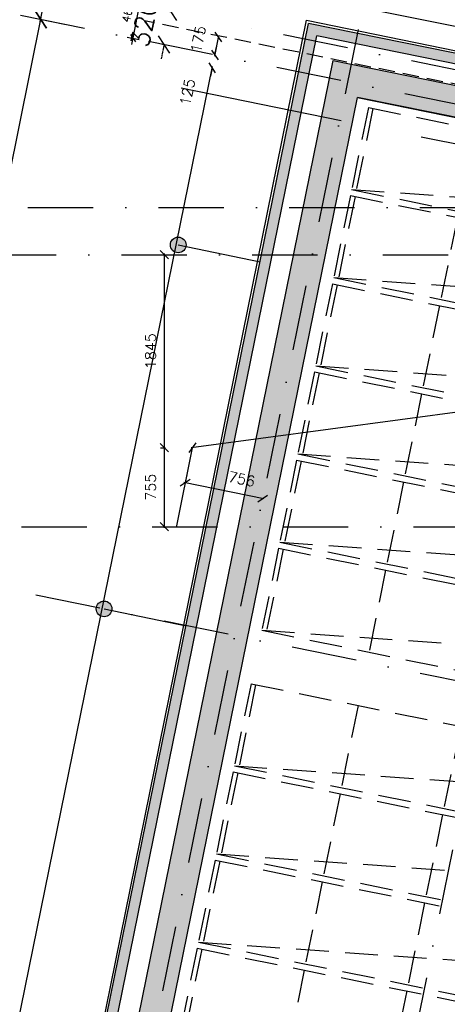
# Model space of a CAD drawing. Extents: x -171140 to 151546, y -8083 to 162438.
# Tile 26 of 96: x 14434 to 18524, y 38082 to 47493. Entities that reach past the tile are written whole.
import ezdxf

# ---------------------------------------------------------------- set-up
doc = ezdxf.new("R2010")
doc.units = 0
doc.header["$LTSCALE"] = 50
doc.header["$MEASUREMENT"] = 0
doc.header["$PDMODE"] = 3
doc.header["$PDSIZE"] = 0.001
for name, pattern in [('DASHDOT', [25, 12.5, -6.25, 0, -6.25]), ('HIDDEN', [9.375, 6.25, -3.125]), ('HIDDEN2', [0.1875, 0.125, -0.0625]), ('STRAM_0WT$0$DASHDOT', [25, 12.5, -6.25, 0, -6.25]), ('STRAM_0WT$0$DD1', [2.66667, 1.66667, -0.5, 0, -0.5]), ('STRAM_0WT$0$HIDDEN', [9.375, 6.25, -3.125])]:
    doc.linetypes.add(name, pattern=pattern)
doc.layers.get('0').update_dxf_attribs({"linetype": 'CONTINUOUS'})
doc.layers.get('DEFPOINTS').update_dxf_attribs({"linetype": 'CONTINUOUS'})
for name, color, linetype in [('00', 7, 'CONTINUOUS'), ('0POLYBUITENOM', 7, 'CONTINUOUS'), ('_BALIES', 8, 'CONTINUOUS'), ('_BRANDCOMPART', 6, 'DASHDOT'), ('A--A21--_F12--', 7, 'CONTINUOUS'), ('A--A21--_F123-', 9, 'CONTINUOUS'), ('A--A22--_F12--', 7, 'CONTINUOUS'), ('A--A22--_F123-', 9, 'CONTINUOUS'), ('A--L21--', 3, 'CONTINUOUS'), ('A--L21--_F-2--', 7, 'CONTINUOUS'), ('A--L21--_F12--', 7, 'CONTINUOUS'), ('A--L21A3_BUITENWAND', 3, 'CONTINUOUS'), ('A--L22--', 7, 'CONTINUOUS'), ('A--L22--_F12--', 7, 'CONTINUOUS'), ('A--L24AC1_TRAPPEN', 1, 'HIDDEN2'), ('A--M$1A-_F123-', 1, 'CONTINUOUS'), ('STRAM_0WT$0$A--L$7A-_STRAM', 1, 'STRAM_0WT$0$DASHDOT'), ('STRAM_0WT$0$A--M$1A-_F123-', 1, 'CONTINUOUS'), ('STRAM_0WT$0$A--T$7A8-_STRA', 8, 'STRAM_0WT$0$DASHDOT'), ('STRAM_0WT$0$STRAMIEN', 1, 'STRAM_0WT$0$DD1'), ('X--LR---_CP', 7, 'CONTINUOUS')]:
    doc.layers.add(name, color=color, linetype=linetype)
doc.styles.add('ALFA-0_25', font='ROMANS')
doc.styles.add('HIEMSTRA', font='romans.shx')
doc.styles.add('STRAM_0WT$0$HIEMSTRA', font='romans.shx')
doc.linetypes.add('BATTING', pattern='A,0.0001,-0.1,[134,ltypeshp.shx,S=0.1,R=0,X=-0.1,Y=0],-0.2,[134,ltypeshp.shx,S=0.1,R=180,X=0.1,Y=0],-0.1', length=0.4001)
doc.dimstyles.new('BEILEN', dxfattribs={"dimscale": 40, "dimtxt": 2.5, "dimasz": 2, "dimexe": 0.3, "dimexo": 0.3, "dimgap": 2, "dimtad": 1, "dimdec": 0, "dimzin": 0, "dimtxsty": 'HIEMSTRA', "dimblk1": 'OBLIQUE', "dimblk2": 'OBLIQUE', "dimsah": 1, "dimcen": -0.09, "dimdle": 0.3, "dimse1": 1, "dimclrd": 2, "dimclre": 2, "dimclrt": 3, "dimazin": 3, "dimtfac": 1, "dimtdec": 4, "dimtofl": 0, "dimtmove": 0, "dimatfit": 3, "dimtvp": 625, "dimtolj": 1, "dimtzin": 0})
doc.dimstyles.new('STANDARD$0', dxfattribs={"dimscale": 50, "dimtxt": 2.5, "dimasz": 2, "dimexe": 2, "dimexo": 0, "dimgap": 2, "dimtad": 1, "dimdec": 0, "dimzin": 0, "dimtxsty": 'ALFA-0_25', "dimblk1": 'OBLIQUE', "dimblk2": 'OBLIQUE', "dimsah": 1, "dimcen": -3, "dimdle": 2, "dimclrd": 1, "dimclre": 1, "dimclrt": 2, "dimazin": 3, "dimtfac": 0.666667, "dimtofl": 0, "dimtmove": 0, "dimatfit": 3, "dimtvp": 0.833333, "dimtolj": 1, "dimtzin": 0})
doc.dimstyles.new('STRAM_0WT$0$STANDARD', dxfattribs={"dimscale": 70, "dimtxt": 2.5, "dimasz": 2, "dimexe": 0.3, "dimexo": 0.3, "dimgap": 2, "dimtad": 1, "dimdec": 0, "dimzin": 0, "dimtxsty": 'STRAM_0WT$0$HIEMSTRA', "dimblk1": 'STRAM_0WT$0$_OBLIQUE', "dimblk2": 'STRAM_0WT$0$_OBLIQUE', "dimsah": 1, "dimcen": -0.09, "dimdle": 0.3, "dimclrd": 1, "dimclre": 1, "dimclrt": 4, "dimazin": 3, "dimtfac": 1, "dimtdec": 4, "dimtix": 1, "dimtofl": 0, "dimtmove": 0, "dimatfit": 3, "dimtvp": 625, "dimtolj": 1, "dimtzin": 0})

# ---------------------------------------------------------------- blocks, each defined once
blk = doc.blocks.new('ARCH_KAS')
at = {"layer": '_BALIES', "color": 8, "linetype": 'HIDDEN'}
for p, q in [((-12, -58.8), (-171.7, -842.7)), ((32.1, -67.8), (-127.6, -851.7)), ((-12, -58.8), (5955.5, -1274.4)), ((1012, -267.4), (852.3, -1051.3)), ((1991.9, -467), (1832.2, -1250.9)), ((2971.7, -666.6), (2812.1, -1450.5)), ((-171.7, -842.7), (5955.5, -1274.4)), ((-171.7, -842.7), (5795.8, -2058.3)), ((3951.6, -866.2), (3791.9, -1650.1)), ((4931.5, -1065.8), (4771.8, -1849.7)), ((5911.4, -1265.4), (5751.7, -2049.3)), ((5955.5, -1274.4), (5795.8, -2058.3))]:
    blk.add_line(p, q, dxfattribs=at)
blk = doc.blocks.new('*U1183')
at = {"layer": 'A--A21--_F123-', "color": 2}
for points in [[(0, 0), (-59, -39), (4073.7, 19998.3), (4034.7, 20057.3)], [(4073.7, 19998.3), (4112.7, 19939.3), (0, 0), (59, 39)]]:
    blk.add_solid(points, dxfattribs=at)
at = {"layer": 'A--L21--_F-2--', "color": 3, "linetype": 'CONTINUOUS'}
for points in [[(-59, -39), (-59, -39), (4034.7, 20057.3), (4034.7, 20057.3)], [(59, 39), (59, 39), (4112.7, 19939.3), (4112.7, 19939.3)]]:
    blk.add_lwpolyline(points, dxfattribs=at)
blk = doc.blocks.new('*U1182')
at = {"layer": 'A--A21--_F123-', "color": 2}
for points in [[(-2449.7, 499), (-2488.7, 558), (0, 0), (10, 49)], [(0, 0), (-10, -49), (-2449.7, 499), (-2410.7, 440)]]:
    blk.add_solid(points, dxfattribs=at)
at = {"layer": 'A--L21--_F-2--', "color": 3, "linetype": 'CONTINUOUS'}
for points in [[(0, 0), (10, 49), (-2488.7, 558), (-2488.7, 558)], [(0, 0), (-10, -49), (-2410.7, 440), (-2410.7, 440)]]:
    blk.add_lwpolyline(points, dxfattribs=at)
blk = doc.blocks.new('*U1114')
at = {"layer": 'A--A21--_F123-', "linetype": 'CONTINUOUS'}
blk.add_hatch(color=256, dxfattribs=at).paths.add_polyline_path([(0, 0), (-176.9, -117), (3845.1, 19627.5), (3962.1, 19450.6), (4079.1, 19273.6), (176.9, 117)])
at = {"layer": 'A--A21--_F12--', "color": 8}
for points in [[(0, 0), (-176.9, -117), (3962.1, 19450.6), (3845.1, 19627.5)], [(3962.1, 19450.6), (4079.1, 19273.6), (0, 0), (176.9, 117)]]:
    blk.add_solid(points, dxfattribs=at)
at = {"layer": 'A--L21--_F12--', "color": 3, "linetype": 'CONTINUOUS'}
for points in [[(-176.9, -117), (-176.9, -117), (3845.1, 19627.5), (3845.1, 19627.5)], [(176.9, 117), (176.9, 117), (4079.1, 19273.6), (4079.1, 19273.6)]]:
    blk.add_lwpolyline(points, dxfattribs=at)
blk = doc.blocks.new('STRAM_0WT$0$_OBLIQUE')
at = {"color": 0, "linetype": 'BYBLOCK'}
blk.add_line((-0.5, -0.5), (0.5, 0.5), dxfattribs=at)
blk = doc.blocks.new('*D1350')
at = {"layer": 'DEFPOINTS', "color": 0, "linetype": 'CONTINUOUS'}
for p in [(-60981.7, 15247.9), (-60732.4, 15197.2), (-61810.3, 9905.8)]:
    blk.add_point(p, dxfattribs=at)
at = {"layer": 'STRAM_0WT$0$A--M$1A-_F123-', "color": 1, "linetype": 'CONTINUOUS'}
for p, q in [((-62063.7, 9936), (-60977.5, 15268.5)), ((-60753, 15201.3), (-61002.2, 15252.1)), ((-61830.8, 9910), (-62080.1, 9960.8))]:
    blk.add_line(p, q, dxfattribs=at)
at = {"layer": 'STRAM_0WT$0$A--M$1A-_F123-', "color": 1, "linetype": 'CONTINUOUS', "xscale": 140, "yscale": 140, "zscale": 140}
for p, rotation in [((-60981.7, 15247.9), 78.48629033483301), ((-62059.5, 9956.6), 258.486290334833)]:
    blk.add_blockref('STRAM_0WT$0$_OBLIQUE', p, dxfattribs=dict(at, rotation=rotation))
at = {"layer": 'STRAM_0WT$0$A--M$1A-_F123-', "color": 4, "linetype": 'CONTINUOUS', "insert": (-61743.5, 12647.7), "char_height": 175, "attachment_point": 5, "rotation": 78.48629, "style": 'STRAM_0WT$0$HIEMSTRA'}
blk.add_mtext('\\A1;5400', dxfattribs=at)
blk = doc.blocks.new('*D1351')
at = {"layer": 'DEFPOINTS', "color": 0, "linetype": 'CONTINUOUS'}
for p in [(-59903.8, 20539.3), (-59654.6, 20488.5), (-60732.4, 15197.2)]:
    blk.add_point(p, dxfattribs=at)
at = {"layer": 'STRAM_0WT$0$A--M$1A-_F123-', "color": 1, "linetype": 'CONTINUOUS'}
for p, q in [((-60985.8, 15227.4), (-59899.6, 20559.8)), ((-59675.1, 20492.7), (-59924.4, 20543.5)), ((-60753, 15201.3), (-61002.2, 15252.1))]:
    blk.add_line(p, q, dxfattribs=at)
at = {"layer": 'STRAM_0WT$0$A--M$1A-_F123-', "color": 1, "linetype": 'CONTINUOUS', "xscale": 140, "yscale": 140, "zscale": 140}
for p, rotation in [((-59903.8, 20539.3), 78.48629033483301), ((-60981.7, 15247.9), 258.486290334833)]:
    blk.add_blockref('STRAM_0WT$0$_OBLIQUE', p, dxfattribs=dict(at, rotation=rotation))
at = {"layer": 'STRAM_0WT$0$A--M$1A-_F123-', "color": 4, "linetype": 'CONTINUOUS', "insert": (-60665.7, 17939), "char_height": 175, "attachment_point": 5, "rotation": 78.48629, "style": 'STRAM_0WT$0$HIEMSTRA'}
blk.add_mtext('\\A1;5400', dxfattribs=at)
blk = doc.blocks.new('*D1404')
at = {"color": 1, "linetype": 'BYBLOCK'}
for p, q in [((-59369.7, 15246.1), (-59341.7, 15383.3)), ((-59364.6, 15245.1), (-59390.2, 15250.3)), ((-59433.5, 14932.6), (-59461.5, 14795.4)), ((-59428.4, 14931.5), (-59454.1, 14936.8))]:
    blk.add_line(p, q, dxfattribs=at)
at = {"layer": 'DEFPOINTS', "color": 0, "linetype": 'BYBLOCK'}
for p in [(-59369.7, 15246.1), (-59344, 15240.9), (-59407.9, 14927.3)]:
    blk.add_point(p, dxfattribs=at)
at = {"color": 1, "linetype": 'BYBLOCK', "xscale": 140, "yscale": 140, "zscale": 140}
for p, rotation in [((-59369.7, 15246.1), 258.4862903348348), ((-59433.5, 14932.6), 78.48629033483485)]:
    blk.add_blockref('STRAM_0WT$0$_OBLIQUE', p, dxfattribs=dict(at, rotation=rotation))
at = {"color": 4, "linetype": 'BYBLOCK', "insert": (-59624.5, 15134.8), "char_height": 175, "attachment_point": 5, "rotation": 78.48629, "style": 'STRAM_0WT$0$HIEMSTRA'}
blk.add_mtext('\\A1;320', dxfattribs=at)
blk = doc.blocks.new('_OBLIQUE')
at = {"color": 0, "linetype": 'BYBLOCK'}
blk.add_line((-0.5, -0.5), (0.5, 0.5), dxfattribs=at)
blk = doc.blocks.new('*D133')
at = {"layer": 'A--M$1A-_F123-', "color": 2, "linetype": 'CONTINUOUS'}
blk.add_line((12371.5, 27864.6), (16278.6, 47044.7), dxfattribs=at)
at = {"layer": 'DEFPOINTS', "color": 0, "linetype": 'CONTINUOUS'}
for p in [(16276.2, 47033), (16276.2, 47033), (12373.9, 27876.4)]:
    blk.add_point(p, dxfattribs=at)
at = {"layer": 'A--M$1A-_F123-', "color": 2, "linetype": 'CONTINUOUS', "xscale": 80, "yscale": 80, "zscale": 80}
for p, rotation in [((16276.2, 47033), 78.48629033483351), ((12373.9, 27876.4), 258.4862903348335)]:
    blk.add_blockref('_OBLIQUE', p, dxfattribs=dict(at, rotation=rotation))
at = {"layer": 'A--M$1A-_F123-', "color": 3, "linetype": 'CONTINUOUS', "insert": (14197.7, 37480.6), "char_height": 100, "attachment_point": 5, "rotation": 78.48629, "style": 'HIEMSTRA'}
blk.add_mtext('\\A1;19550', dxfattribs=at)
blk = doc.blocks.new('*D145')
at = {"layer": 'A--M$1A-_F123-', "color": 2, "linetype": 'CONTINUOUS'}
for p, q in [((16301.1, 47155.5), (16317.1, 47233.9)), ((16276.2, 47033), (16260.2, 46954.6))]:
    blk.add_line(p, q, dxfattribs=at)
at = {"layer": 'DEFPOINTS', "color": 0, "linetype": 'CONTINUOUS'}
for p in [(16301.1, 47155.5), (16301.1, 47155.5), (16276.2, 47033)]:
    blk.add_point(p, dxfattribs=at)
at = {"layer": 'A--M$1A-_F123-', "color": 2, "linetype": 'CONTINUOUS', "xscale": 80, "yscale": 80, "zscale": 80}
for p, rotation in [((16301.1, 47155.5), 258.4862903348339), ((16276.2, 47033), 78.48629033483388)]:
    blk.add_blockref('_OBLIQUE', p, dxfattribs=dict(at, rotation=rotation))
at = {"layer": 'A--M$1A-_F123-', "color": 3, "linetype": 'CONTINUOUS', "insert": (16038.6, 46799.4), "char_height": 100, "attachment_point": 5, "rotation": 78.48629, "style": 'HIEMSTRA'}
blk.add_mtext('\\A1;125', dxfattribs=at)
blk = doc.blocks.new('*D146')
at = {"layer": 'A--M$1A-_F123-', "color": 2, "linetype": 'CONTINUOUS'}
blk.add_line((16298.7, 47143.7), (16338.4, 47338.7), dxfattribs=at)
at = {"layer": 'DEFPOINTS', "color": 0, "linetype": 'CONTINUOUS'}
for p in [(16336, 47326.9), (16336, 47326.9), (16301.1, 47155.5)]:
    blk.add_point(p, dxfattribs=at)
at = {"layer": 'A--M$1A-_F123-', "color": 2, "linetype": 'CONTINUOUS', "xscale": 80, "yscale": 80, "zscale": 80}
for p, rotation in [((16336, 47326.9), 78.48629033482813), ((16301.1, 47155.5), 258.4862903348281)]:
    blk.add_blockref('_OBLIQUE', p, dxfattribs=dict(at, rotation=rotation))
at = {"layer": 'A--M$1A-_F123-', "color": 3, "linetype": 'CONTINUOUS', "insert": (16141.7, 47305.7), "char_height": 100, "attachment_point": 5, "rotation": 78.48629, "style": 'HIEMSTRA'}
blk.add_mtext('\\A1;175', dxfattribs=at)
blk = doc.blocks.new('*D232')
at = {"layer": 'A--M$1A-_F123-', "color": 2, "linetype": 'CONTINUOUS'}
blk.add_line((33428.3, 45730.5), (16072.7, 43400.3), dxfattribs=at)
at = {"layer": 'DEFPOINTS', "color": 0, "linetype": 'CONTINUOUS'}
for p in [(33416.4, 45728.9), (16084.6, 43401.9), (16084.6, 43401.9)]:
    blk.add_point(p, dxfattribs=at)
at = {"layer": 'A--M$1A-_F123-', "color": 2, "linetype": 'CONTINUOUS', "xscale": 80, "yscale": 80, "zscale": 80}
for p, rotation in [((33416.4, 45728.9), 7.646762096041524), ((16084.6, 43401.9), 187.6467620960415)]:
    blk.add_blockref('_OBLIQUE', p, dxfattribs=dict(at, rotation=rotation))
at = {"layer": 'A--M$1A-_F123-', "color": 3, "linetype": 'CONTINUOUS', "insert": (24733.2, 44694.2), "char_height": 100, "attachment_point": 5, "rotation": 7.64676, "style": 'HIEMSTRA'}
blk.add_mtext('\\A1;17487', dxfattribs=at)
blk = doc.blocks.new('*D233')
at = {"layer": 'A--M$1A-_F123-', "color": 2, "linetype": 'CONTINUOUS'}
for p, q in [((15815.9, 45258.9), (15815.9, 43389.9)), ((15780.2, 43401.9), (15827.9, 43401.9))]:
    blk.add_line(p, q, dxfattribs=at)
at = {"layer": 'DEFPOINTS', "color": 0, "linetype": 'CONTINUOUS'}
for p in [(15768.2, 45246.9), (15768.2, 43401.9), (15815.9, 43401.9)]:
    blk.add_point(p, dxfattribs=at)
at = {"layer": 'A--M$1A-_F123-', "color": 2, "linetype": 'CONTINUOUS', "xscale": 80, "yscale": 80, "zscale": 80}
for p, rotation in [((15815.9, 45246.9), 90), ((15815.9, 43401.9), 270)]:
    blk.add_blockref('_OBLIQUE', p, dxfattribs=dict(at, rotation=rotation))
at = {"layer": 'A--M$1A-_F123-', "color": 3, "linetype": 'CONTINUOUS', "insert": (15685.9, 44324.4), "char_height": 100, "attachment_point": 5, "rotation": 90, "style": 'HIEMSTRA'}
blk.add_mtext('\\A1;1845', dxfattribs=at)
blk = doc.blocks.new('*D234')
at = {"layer": 'A--M$1A-_F123-', "color": 2, "linetype": 'CONTINUOUS'}
blk.add_line((15815.9, 43413.9), (15815.9, 42634.9), dxfattribs=at)
at = {"layer": 'DEFPOINTS', "color": 0, "linetype": 'CONTINUOUS'}
for p in [(15815.9, 43401.9), (15815.9, 42646.9), (15815.9, 42646.9)]:
    blk.add_point(p, dxfattribs=at)
at = {"layer": 'A--M$1A-_F123-', "color": 2, "linetype": 'CONTINUOUS', "xscale": 80, "yscale": 80, "zscale": 80}
for p, rotation in [((15815.9, 43401.9), 90), ((15815.9, 42646.9), 270)]:
    blk.add_blockref('_OBLIQUE', p, dxfattribs=dict(at, rotation=rotation))
at = {"layer": 'A--M$1A-_F123-', "color": 3, "linetype": 'CONTINUOUS', "insert": (15685.9, 43024.4), "char_height": 100, "attachment_point": 5, "rotation": 90, "style": 'HIEMSTRA'}
blk.add_mtext('\\A1;755', dxfattribs=at)
blk = doc.blocks.new('*D235')
at = {"layer": 'A--M$1A-_F123-', "color": 2, "linetype": 'CONTINUOUS'}
for p, q in [((16031.6, 43141.6), (16014, 43055.3)), ((16768.9, 42913.8), (16004.6, 43069.4))]:
    blk.add_line(p, q, dxfattribs=at)
at = {"layer": 'DEFPOINTS', "color": 0, "linetype": 'CONTINUOUS'}
for p in [(16034, 43153.4), (16016.4, 43067), (16774.7, 43002.5)]:
    blk.add_point(p, dxfattribs=at)
at = {"layer": 'A--M$1A-_F123-', "color": 2, "linetype": 'CONTINUOUS', "xscale": 80, "yscale": 80, "zscale": 80}
for p, rotation in [((16016.4, 43067), 168.4862903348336), ((16757.2, 42916.2), 348.4862903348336)]:
    blk.add_blockref('_OBLIQUE', p, dxfattribs=dict(at, rotation=rotation))
at = {"layer": 'A--M$1A-_F123-', "color": 3, "linetype": 'CONTINUOUS', "insert": (16557.2, 43101.9), "char_height": 100, "attachment_point": 5, "rotation": 348.48629, "style": 'HIEMSTRA'}
blk.add_mtext('\\A1;756', dxfattribs=at)
blk = doc.blocks.new('*U1028')
at = {"layer": 'A--A22--_F123-', "linetype": 'CONTINUOUS'}
blk.add_hatch(color=256, dxfattribs=at).paths.add_polyline_path([(0, 0), (-117, 176.9), (7746.5, -1424.9), (7716.5, -1571.9), (7686.6, -1718.9), (117, -176.9)])
at = {"layer": 'A--A22--_F12--', "color": 8}
for points in [[(0, 0), (-117, 176.9), (7716.5, -1571.9), (7746.5, -1424.9)], [(7716.5, -1571.9), (7686.6, -1718.9), (0, 0), (117, -176.9)]]:
    blk.add_solid(points, dxfattribs=at)
at = {"layer": 'A--L22--_F12--', "color": 3, "linetype": 'CONTINUOUS'}
for points in [[(-117, 176.9), (-117, 176.9), (7746.5, -1424.9), (7716.5, -1571.9)], [(117, -176.9), (117, -176.9), (7686.6, -1718.9), (7716.5, -1571.9)]]:
    blk.add_lwpolyline(points, dxfattribs=at)
blk = doc.blocks.new('*D420')
at = {"layer": 'A--M$1A-_F123-', "color": 1, "linetype": 'CONTINUOUS'}
for p, q in [((15505.2, 47256.4), (15622, 47829.6)), ((15555.3, 47781.9), (15668.8, 47758.8)), ((15462.5, 47326.3), (15576, 47303.2))]:
    blk.add_line(p, q, dxfattribs=at)
at = {"layer": 'DEFPOINTS', "color": 0, "linetype": 'CONTINUOUS'}
for p in [(15555.3, 47781.9), (15610, 47770.8), (15462.5, 47326.3)]:
    blk.add_point(p, dxfattribs=at)
at = {"layer": 'A--M$1A-_F123-', "color": 1, "linetype": 'CONTINUOUS', "xscale": 60, "yscale": 60, "zscale": 60}
for p, rotation in [((15610, 47770.8), 78.48629033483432), ((15517.2, 47315.1), 258.4862903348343)]:
    blk.add_blockref('_OBLIQUE', p, dxfattribs=dict(at, rotation=rotation))
at = {"layer": 'A--M$1A-_F123-', "color": 2, "linetype": 'CONTINUOUS', "insert": (15468.1, 47562.4), "char_height": 75, "attachment_point": 5, "rotation": 78.48629, "style": 'ALFA-0_25'}
blk.add_mtext('\\A1;465', dxfattribs=at)
blk = doc.blocks.new('DILATATIEVOEG')
at = {"layer": 'A--L21A3_BUITENWAND', "linetype": 'CONTINUOUS'}
h = blk.add_hatch(color=256, dxfattribs=at)
edge = h.paths.add_edge_path()
edge.add_arc((-800, 0), 75, 0, 360)
blk.add_line((-800, 0), (0, 0), dxfattribs=at)
blk.add_circle((-800, 0), 75, dxfattribs=at)
at = {"layer": 'X--LR---_CP', "linetype": 'CONTINUOUS'}
blk.add_point((0, 0), dxfattribs=at)
blk = doc.blocks.new('STRAM_0WT')
at = {"layer": 'STRAM_0WT$0$A--L$7A-_STRAM'}
for p, q in [((-46967.857, 69048.716), (-68542.883, -36866.195)), ((-44567.212, 68559.429), (-66142.131, -37354.959)), ((-45863.103, 12168.257), (-61174.94, 15287.302)), ((-45799.23, 12481.818), (-59254.976, 15222.774)), ((-66105.583, 13450), (-43022.45, 13450)), ((-46940.956, 6876.922), (-62252.793, 9995.966))]:
    blk.add_line(p, q, dxfattribs=at)
at = {"layer": 'STRAM_0WT$0$A--T$7A8-_STRA', "color": 8}
for p, q in [((-108962.956, 13000), (-500, 13000)), ((-66167.142, 10400), (-540.602, 10400))]:
    blk.add_line(p, q, dxfattribs=at)
at = {"layer": 'STRAM_0WT$0$STRAMIEN', "color": 8, "linetype": 'STRAM_0WT$0$HIDDEN', "ltscale": 0.5}
blk.add_lwpolyline([(-19628.191, 24100), (-39039.938, 24100), (-39039.938, 13250), (-50246.691, 13250), (-59989.832, 15234.692)], dxfattribs=at)
at = {"layer": 'STRAM_0WT$0$A--M$1A-_F123-', "linetype": 'CONTINUOUS'}
for p1, p2, picture, middle in [((-60732.404, 15197.156), (-59654.551, 20488.492), '*D1351', (-60665.654, 17939.007)), ((-61810.257, 9905.821), (-60732.404, 15197.156), '*D1350', (-61743.507, 12647.671))]:
    dim = blk.add_aligned_dim(p1=p1, p2=p2, distance=254.373, dimstyle='STRAM_0WT$0$STANDARD', dxfattribs=at)
    dim.commit()
    dim.dimension.update_dxf_attribs({"geometry": picture, "text_midpoint": middle})
dim = blk.add_aligned_dim(p1=(-59776.773, 15002.493), p2=(-59712.901, 15316.054), distance=26.206, dimstyle='STRAM_0WT$0$STANDARD', dxfattribs=at)
dim.commit()
dim.dimension.update_dxf_attribs({"geometry": '*D1404', "text_midpoint": (-59993.438, 15209.914), "insert": (-368.92, 75.15)})

msp = doc.modelspace()

# ---------------------------------------------------------------- linework, layer by layer
at = {"linetype": 'CONTINUOUS'}
msp.add_line((21377, 45993.9), (17665.7, 46749.9), dxfattribs=at)
at = {"layer": '0POLYBUITENOM', "elevation": 1}
msp.add_lwpolyline([(9877.1, 11520.8), (17178, 47487.1), (19652.2, 46983.1), (21762.4, 57342.4), (22138.5, 57265.8), (22084.2, 56999.2), (23754.9, 56658.9), (23813.4, 56924.6), (23953.4, 56896.1), (31400, 94192.9)], dxfattribs=at)
at = {"layer": '_BRANDCOMPART', "color": 4, "linetype": 'BATTING', "ltscale": 10}
msp.add_lwpolyline([(27660.4, 45617.8), (17736.9, 47600.8)], dxfattribs=at)
at = {"layer": '_BRANDCOMPART', "linetype": 'HIDDEN', "ltscale": 5}
msp.add_lwpolyline([(15978.4, 46842.5), (24606.2, 45085), (20851.3, 26651.6)], dxfattribs=at)
at = {"layer": 'A--M$1A-_F123-', "linetype": 'CONTINUOUS'}
msp.add_line((16084.6, 43401.9), (15929.4, 42640.1), dxfattribs=at)

# ---------------------------------------------------------------- block references
at = {"layer": '00'}
for p in [(17780.5, 46712.5), (17608.9, 45869.9), (17437.2, 45027.2), (17265.5, 44184.5), (17093.9, 43341.8), (16922.2, 42499.1), (16143.5, 38676.3)]:
    msp.add_blockref('ARCH_KAS', p, dxfattribs=at)
at = {"layer": '_BALIES', "color": 8, "linetype": 'HIDDEN'}
for p in [(16658.5, 41204.4), (16486.8, 40361.7), (16315.2, 39519)]:
    msp.add_blockref('ARCH_KAS', p, dxfattribs=at)
at = {"layer": 'A--L21--', "linetype": 'CONTINUOUS'}
for name, p in [('*U1183', (13162.8, 27400.3)), ('*U1182', (19686.2, 46899.6)), ('*U1114', (13586.5, 27476.3))]:
    msp.add_blockref(name, p, dxfattribs=at)
at = {"layer": 'A--L21--', "linetype": 'CONTINUOUS', "rotation": 348.4137178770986}
for p in [(16733.4, 45179.4), (16024.8, 41700.8)]:
    msp.add_blockref('DILATATIEVOEG', p, dxfattribs=at)
at = {"layer": 'A--L22--', "linetype": 'CONTINUOUS'}
msp.add_blockref('*U1028', (17548.6, 46926.9), dxfattribs=at)
at = {"layer": 'A--L24AC1_TRAPPEN'}
msp.add_blockref('STRAM_0WT', (75617, 32246.9), dxfattribs=at)

# ---------------------------------------------------------------- dimensions: what is measured, and where the dimension line sits
at = {"layer": 'A--M$1A-_F123-', "linetype": 'CONTINUOUS'}
for p1, p2, distance, dimstyle, override, picture, middle in [((15462.5, 47326.3), (15555.3, 47781.9), -55.8, 'STANDARD$0', {"dimscale": 30}, '*D420', (15468.1, 47562.4)), ((33416.4, 45728.9), (16084.6, 43401.9), 0, 'BEILEN', {"dimcen": -0.09}, '*D232', (24733.2, 44694.2))]:
    dim = msp.add_aligned_dim(p1=p1, p2=p2, distance=distance, dimstyle=dimstyle, override=override, dxfattribs=at)
    dim.commit()
    dim.dimension.update_dxf_attribs({"geometry": picture, "text_midpoint": middle})
for base, p1, p2, picture, middle in [((16336, 47326.9), (16301.1, 47155.5), (16336, 47326.9), '*D146', (16141.7, 47305.7)), ((16301.1, 47155.5), (16276.2, 47033), (16301.1, 47155.5), '*D145', (16038.6, 46799.4))]:
    dim = msp.add_linear_dim(base=base, p1=p1, p2=p2, angle=78.48629, dimstyle='BEILEN', dxfattribs=at)
    dim.commit()
    dim.dimension.update_dxf_attribs({"geometry": picture, "text_midpoint": middle, "dimtype": 161})
dim = msp.add_aligned_dim(p1=(12373.9, 27876.4), p2=(16276.2, 47033), distance=0, dimstyle='BEILEN', dxfattribs=at)
dim.commit()
dim.dimension.update_dxf_attribs({"geometry": '*D133', "text_midpoint": (14197.7, 37480.6)})
for base, p1, p2, picture, middle in [((15815.9, 43401.9), (15768.2, 45246.9), (15768.2, 43401.9), '*D233', (15685.9, 44324.4)), ((15815.9, 42646.9), (15815.9, 43401.9), (15815.9, 42646.9), '*D234', (15685.9, 43024.4))]:
    dim = msp.add_linear_dim(base=base, p1=p1, p2=p2, angle=90, dimstyle='BEILEN', override={"dimcen": -0.09}, dxfattribs=at)
    dim.commit()
    dim.dimension.update_dxf_attribs({"geometry": picture, "text_midpoint": middle})
dim = msp.add_linear_dim(base=(16016.4, 43067), p1=(16774.7, 43002.5), p2=(16034, 43153.4), angle=168.48629, dimstyle='BEILEN', override={"dimcen": -0.09}, dxfattribs=at)
dim.commit()
dim.dimension.update_dxf_attribs({"geometry": '*D235', "text_midpoint": (16557.2, 43101.9), "dimtype": 161})

doc.saveas('drawing.dxf')
